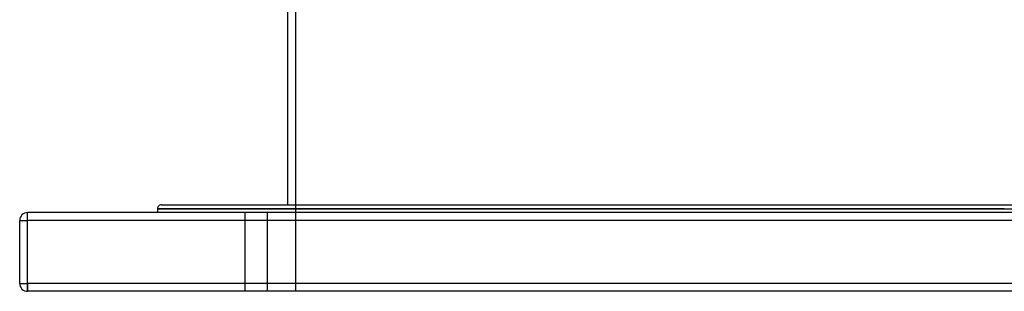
# Model space of a CAD drawing. Header units: millimetres. Extents: x -790 to 790, y -571 to 642.
# Tile 1 of 12: x -625 to 0, y -378 to -205. Entities that reach past the tile are written whole.
import ezdxf

# ---------------------------------------------------------------- set-up
doc = ezdxf.new("R2010")
doc.units = ezdxf.units.MM
doc.layers.add('HIDDEN', color=7, linetype='Continuous')
doc.layers.add('THICK', color=7, linetype='Continuous')

msp = doc.modelspace()

# ---------------------------------------------------------------- linework, layer by layer
at = {"layer": 'HIDDEN'}
for p, q in [((-450, -43.8), (-450, -378)), ((-620, -333), (-620, -328)), ((-620, -328), (-620, -328)), ((0, -325.5), (-537.5, -325.5)), ((-482, -328), (-482, -378)), ((-482, -328), (-482, -378)), ((-468, -328), (-468, -378)), ((-468, -328), (-468, -378)), ((-625, -333), (-625, -333)), ((-625, -333), (-620, -333)), ((620, -333), (-620, -333)), ((-620, -373), (-620, -333)), ((-625, -373), (-625, -373)), ((-625, -373), (-620, -373)), ((620, -373), (-620, -373)), ((-620, -378), (-620, -373)), ((-620, -378), (-620, -378))]:
    msp.add_line(p, q, dxfattribs=at)
at = {"layer": 'THICK'}
for p, q in [((-455, -48.8), (-455, -323)), ((-535, -323), (535, -323)), ((620, -328), (-620, -328)), ((-620, -333), (-620, -328)), ((-537.5, -325.5), (0, -325.5)), ((-537.5, -325.5), (-537.5, -328)), ((0, -325.5), (537.5, -325.5)), ((-625, -373), (-625, -333)), ((-625, -333), (-620, -333)), ((620, -333), (-620, -333)), ((-620, -373), (-620, -333)), ((-625, -373), (-620, -373)), ((-620, -373), (-620, -378)), ((620, -373), (-620, -373)), ((620, -378), (-620, -378))]:
    msp.add_line(p, q, dxfattribs=at)
for centre, radius, start, end in [((-535, -325.5), 2.5, 89.99998, 180.00002), ((-620, -333), 5, 89.99998, 180.00002), ((-620, -373), 5, 180.00002, 270.00002)]:
    msp.add_arc(centre, radius, start, end, dxfattribs=at)

doc.saveas('drawing.dxf')
